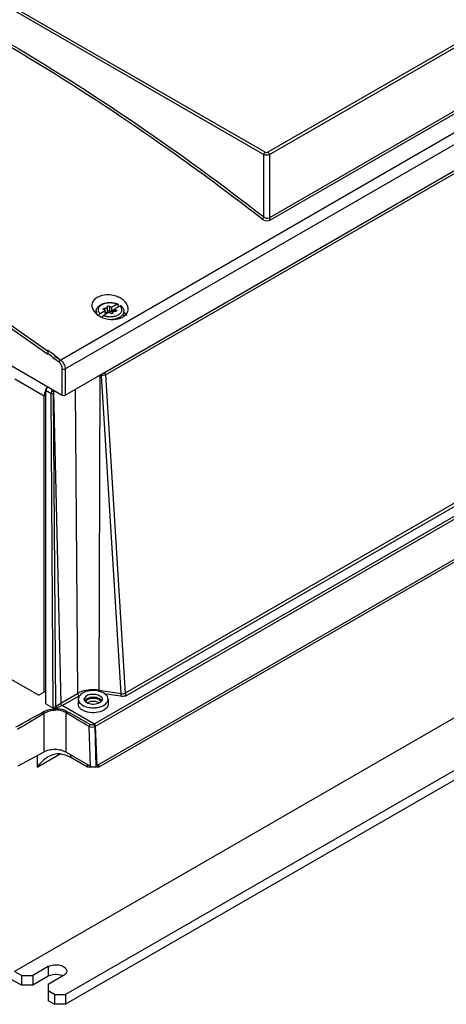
# Model space of a CAD drawing. Header units: millimetres. Extents: x 59 to 456, y 172 to 546.
# Tile 12 of 14: x 210 to 317, y 172 to 420. Entities that reach past the tile are written whole.
import ezdxf

# ---------------------------------------------------------------- set-up
doc = ezdxf.new("R2010")
doc.units = ezdxf.units.MM
doc.header["$LTSCALE"] = 46.725481
doc.layers.get('0').update_dxf_attribs({"linetype": 'CONTINUOUS'})

msp = doc.modelspace()

# ---------------------------------------------------------------- linework, layer by layer
at = {"color": 7, "linetype": 'Continuous'}
for p, q in [((434.74, 480.68), (272.34, 386.92)), ((272.7, 386.33), (435.09, 480.09)), ((436.4, 464.96), (272.7, 370.44)), ((272.99, 369.89), (436.69, 464.4)), ((440.22, 461.63), (220.18, 334.59)), ((221.29, 332.36), (441.35, 459.41)), ((221.29, 325.78), (441.89, 453.15)), ((183.84, 436.82), (271.29, 386.33)), ((271.64, 386.92), (184.19, 437.41)), ((72.09, 411.52), (220.59, 325.78)), ((330.76, 388.89), (231.17, 331.39)), ((231.45, 330.92), (331.04, 388.42)), ((271.29, 370.66), (271.29, 386.33)), ((272.7, 386.33), (272.7, 370.44)), ((162.05, 375.56), (217.19, 336.69)), ((228.39, 242.86), (447.33, 369.26)), ((228.92, 242.37), (447.68, 368.66)), ((448.27, 358.85), (229.37, 232.47)), ((444.45, 355.99), (229.78, 232.05)), ((231.21, 347.65), (231.21, 347.25)), ((231.93, 348.05), (231.93, 348.07)), ((231.93, 346.83), (231.93, 348.05)), ((232.49, 348.15), (232.49, 346.93)), ((232.95, 347.95), (234.26, 348.7)), ((232.99, 346.97), (233.8, 347.43)), ((235.11, 348.21), (233.8, 347.46)), ((234.15, 347.19), (234.15, 346.89)), ((229.11, 346.48), (229.11, 346.85)), ((230.1, 346.3), (231.41, 347.06)), ((230.42, 345.48), (230.84, 345.72)), ((232.26, 346.57), (230.95, 345.81)), ((233.28, 346.47), (233.28, 346.45)), ((233.28, 346.45), (233.28, 346.45)), ((233.47, 347.02), (233.47, 346.77)), ((236.11, 345.78), (236.11, 346.85)), ((217.01, 336.21), (216.7, 336.44)), ((216.85, 337.2), (217.23, 336.9)), ((219.76, 334.04), (218.2, 335.13)), ((218.99, 334.65), (218.23, 335.25)), ((218.6, 335.7), (220.18, 334.59)), ((218.62, 335.81), (219.39, 335.21)), ((219.39, 335.21), (220.18, 334.59)), ((219.76, 334.04), (218.99, 334.65)), ((220.59, 325.78), (220.59, 332.36)), ((221.29, 332.36), (221.29, 325.78)), ((208.64, 329.91), (216.06, 325.62)), ((230.02, 330.82), (229.8, 251.47)), ((230.49, 330.75), (230.02, 330.82)), ((235.44, 250.6), (230.49, 330.75)), ((231.45, 330.92), (236.41, 250.73)), ((216.06, 250.99), (216.06, 325.62)), ((216.48, 326.12), (216.49, 326.92)), ((216.48, 247.99), (216.48, 326.12)), ((216.49, 326.92), (217.76, 326.19)), ((218.31, 247.19), (217.76, 326.19)), ((218.32, 326.19), (218.87, 247.28)), ((218.41, 326.53), (220.19, 248.19)), ((223.86, 327.27), (224.44, 250.64)), ((445.87, 317.62), (208.56, 180.61)), ((455.91, 310.19), (221.43, 174.81)), ((455.91, 307.74), (221.43, 172.36)), ((333.57, 306.83), (236.41, 250.73)), ((236.77, 250.14), (333.93, 306.24)), ((166.92, 277.73), (214.65, 250.18)), ((216.48, 251.23), (214.65, 250.18)), ((220.19, 248.19), (224.44, 250.64)), ((229.8, 251.47), (235.44, 250.6)), ((235.31, 249.92), (231, 250.58)), ((216.48, 247.99), (218.75, 246.68)), ((220.55, 247.59), (224.79, 250.04)), ((224.61, 249.22), (224.59, 248)), ((226.1, 249.18), (226.76, 250.12)), ((232.11, 249.22), (232.14, 248)), ((215.98, 245.62), (215.98, 235.88)), ((218.68, 246.82), (218.77, 246.77)), ((218.91, 246.63), (218.91, 246.54)), ((219.04, 246.49), (219.04, 246.4)), ((228.56, 242.96), (220.55, 247.59)), ((221.54, 235.83), (221.54, 245.77)), ((227.65, 232.3), (227.35, 242.27)), ((228.92, 242.37), (228.74, 242.26)), ((228.74, 242.26), (229.03, 232.29)), ((229.37, 232.47), (228.92, 242.37)), ((215.98, 235.88), (209.43, 232.35)), ((221.54, 235.83), (227.65, 232.3)), ((214.22, 232.05), (220.02, 235.4)), ((214.22, 234.93), (214.22, 232.05)), ((222.71, 234.5), (222.71, 235.15)), ((226.95, 232.05), (222.71, 234.5)), ((226.95, 232.05), (226.95, 232.7)), ((229.78, 232.05), (226.95, 232.05)), ((229.03, 232.29), (229.37, 232.47)), ((229.78, 232.05), (229.78, 232.7)), ((217.01, 181.86), (213.13, 179.61)), ((217.01, 181.86), (217.01, 179.41)), ((210.3, 177.16), (207.15, 178.98)), ((210.3, 179.61), (208.56, 180.61)), ((210.3, 179.61), (213.13, 179.61)), ((210.3, 179.61), (210.3, 177.16)), ((213.13, 179.61), (213.13, 177.16)), ((217.01, 179.41), (213.13, 177.16)), ((220.9, 179.61), (217.01, 177.37)), ((213.13, 177.16), (210.3, 177.16)), ((217.01, 177.37), (217.01, 173.28)), ((218.61, 174.81), (217.01, 175.73)), ((218.61, 174.81), (221.43, 174.81)), ((218.61, 174.81), (218.61, 172.36)), ((221.43, 174.81), (221.43, 172.36)), ((218.61, 172.36), (217.01, 173.28)), ((221.43, 172.36), (218.61, 172.36))]:
    msp.add_line(p, q, dxfattribs=at)
msp.add_lwpolyline([(216.97, 336.01), (161.68, 374.97), (132.31, 391.93)], dxfattribs=at)
for centre, radius, start, end in [((231.22, 343.66), 3.63, 122.8959, 127.7791), ((230.27, 346.85), 1.16, 179.6415, 180.0007), ((233.06, 351.16), 6.3, 246.6028, 247.0899), ((233.11, 351.28), 6.44, 247.0952, 249.1509), ((233.18, 346.45), 0.0994, 359.1581, 359.9738), ((233.42, 348.3), 3.33, 299.4507, 299.9991), ((234.08, 343.77), 3.48, 51.6825, 54.9227), ((234.31, 344.05), 3.12, 47.2492, 51.7035), ((234.51, 344.28), 2.81, 44.3539, 47.2201), ((-195.43, -190.18), 668.72, 51.78721, 51.92002), ((-195.1, -189.73), 668.84, 51.78904, 51.94051), ((220.95, 325.22), 4.94, 155.1885, 159.4963), ((221.17, 325.12), 5.18, 146.8481, 155.1821), ((227.16, 248.36), 0.714, 157.6262, 165.1255), ((227.83, 246.93), 1.63, 119.9353, 125.6027), ((228.89, 246.92), 1.64, 54.4972, 59.8701), ((219.38, 176.71), 3.1, 64.3792, 67.8311)]:
    msp.add_arc(centre, radius, start, end, dxfattribs=at)
for centre, major_axis, ratio, start_param, end_param in [((233.11, 359.95), (-0.49, 22.11), 0.022659, -4.139271, -4.085326), ((234.48, 359.16), (0.5, 21.54), 0.022657, -4.1379, -4.103816), ((232.61, 328.55), (-2.44, 110.57), 0.022659, -1.394968, -1.389891), ((230.73, 358.58), (-0.49, 22.11), 0.022659, -2.171614, -2.11907), ((217.19, 327.34), (0.503, 0.865), 0.555175, 1.179674, 2.357801), ((220.94, 325.99), (0.5, 0), 0.578926, -2.354821, -0.786764), ((228.35, 232.71), (1, 0), 0.577342, -2.355602, -0.819712)]:
    msp.add_ellipse(centre, major_axis=major_axis, ratio=ratio, start_param=start_param, end_param=end_param, dxfattribs=at)
for points, knots in [([(270.88, 370.11), (263.72, 375.67), (235.64, 396.61), (205.77, 415.21), (182.74, 427.2)], [0, 0, 0, 0, 0.258827, 1, 1, 1, 1]), ([(183.16, 427.75), (190.65, 423.85), (221.31, 406.89), (250.31, 386.98), (271.29, 370.66)], [0, 0, 0, 0, 0.241262, 1, 1, 1, 1]), ([(271.64, 386.92), (271.54, 386.86), (271.38, 386.68), (271.29, 386.45), (271.29, 386.33)], [0, 0, 0, 0, 0.496693, 1, 1, 1, 1]), ([(271.64, 386.92), (271.74, 386.86), (271.99, 386.81), (272.24, 386.86), (272.34, 386.92)], [0, 0, 0, 0, 0.499988, 1, 1, 1, 1]), ([(272.7, 386.33), (272.69, 386.45), (272.61, 386.68), (272.45, 386.86), (272.34, 386.92)], [0, 0, 0, 0, 0.503307, 1, 1, 1, 1]), ([(272.7, 386.33), (272.49, 386.21), (271.99, 386.12), (271.5, 386.21), (271.29, 386.33)], [0, 0, 0, 0, 0.5, 1, 1, 1, 1]), ([(270.88, 370.11), (270.98, 370.16), (271.15, 370.33), (271.26, 370.55), (271.29, 370.66)], [0, 0, 0, 0, 0.506868, 1, 1, 1, 1]), ([(270.88, 370.11), (271.32, 369.76), (272.14, 369.58), (272.84, 369.81), (272.99, 369.89)], [0, 0, 0, 0, 0.762811, 1, 1, 1, 1]), ([(271.29, 370.66), (271.48, 370.49), (271.95, 370.26), (272.49, 370.32), (272.7, 370.44)], [0, 0, 0, 0, 0.516915, 1, 1, 1, 1]), ([(229.37, 350.38), (228.98, 350.16), (228.45, 349.71), (228.08, 348.92), (228.03, 348.51), (228.03, 348.31)], [0, 0, 0, 0, 0.527555, 0.766322, 1, 1, 1, 1]), ([(237.16, 347.44), (237.17, 347.75), (237.02, 348.42), (236.43, 349.3), (235.53, 350.06), (233.98, 350.82), (231.83, 351.18), (230.08, 350.79), (229.37, 350.38)], [0, 0, 0, 0, 0.097797, 0.206431, 0.328641, 0.462621, 0.743608, 1, 1, 1, 1]), ([(228.03, 348.31), (228.04, 348.02), (228.19, 347.41), (228.73, 346.6), (229.54, 345.89), (230.2, 345.53), (230.56, 345.37)], [0, 0, 0, 0, 0.212517, 0.447918, 0.711455, 1, 1, 1, 1]), ([(229.11, 346.85), (229.11, 346.93), (229.12, 347.1), (229.18, 347.35), (229.29, 347.59), (229.47, 347.88), (229.79, 348.22), (230.1, 348.43), (230.26, 348.52)], [0, 0, 0, 0, 0.118068, 0.23662, 0.356448, 0.478243, 0.730636, 1, 1, 1, 1]), ([(230.51, 348.5), (230.39, 348.43), (230.22, 348.32), (230.03, 348.15), (229.87, 347.98), (229.71, 347.75), (229.61, 347.45), (229.6, 347.14), (229.68, 346.84), (229.85, 346.55), (230.01, 346.38), (230.1, 346.3)], [0, 0, 0, 0, 0.149812, 0.219578, 0.285956, 0.409334, 0.523428, 0.633605, 0.746257, 0.867106, 1, 1, 1, 1]), ([(230.26, 348.52), (230.56, 348.69), (231.06, 348.88), (231.76, 349.03), (232.32, 349.09), (232.89, 349.08), (233.63, 349.01), (234.16, 348.87), (234.5, 348.74)], [0, 0, 0, 0, 0.236625, 0.363002, 0.492494, 0.623056, 0.752535, 1, 1, 1, 1]), ([(234.26, 348.7), (233.96, 348.82), (233.32, 348.97), (232.33, 349.02), (231.51, 348.89), (230.91, 348.7), (230.63, 348.57), (230.51, 348.5)], [0, 0, 0, 0, 0.248082, 0.510267, 0.766868, 0.887357, 1, 1, 1, 1]), ([(230.91, 347.48), (230.91, 347.49), (230.91, 347.51), (230.93, 347.54), (230.96, 347.57), (230.98, 347.59), (230.99, 347.6)], [0, 0, 0, 0, 0.217777, 0.450899, 0.710302, 1, 1, 1, 1]), ([(231.06, 347.32), (231.04, 347.33), (231, 347.35), (230.95, 347.38), (230.91, 347.43), (230.91, 347.46), (230.91, 347.48)], [0, 0, 0, 0, 0.302894, 0.568652, 0.796839, 1, 1, 1, 1]), ([(230.99, 347.6), (231.02, 347.62), (231.1, 347.64), (231.17, 347.65), (231.21, 347.65)], [0, 0, 0, 0, 0.474453, 1, 1, 1, 1]), ([(231.41, 347.06), (231.39, 347.12), (231.31, 347.2), (231.18, 347.28), (231.1, 347.31), (231.06, 347.32)], [0, 0, 0, 0, 0.441885, 0.707388, 1, 1, 1, 1]), ([(231.21, 347.65), (231.3, 347.65), (231.48, 347.66), (231.68, 347.73), (231.81, 347.82), (231.88, 347.89), (231.92, 347.97), (231.93, 348.03), (231.93, 348.05)], [0, 0, 0, 0, 0.305894, 0.582933, 0.704095, 0.812324, 0.909454, 1, 1, 1, 1]), ([(231.93, 348.07), (231.93, 348.08), (231.94, 348.1), (231.95, 348.14), (231.98, 348.17), (232.01, 348.18), (232.02, 348.19)], [0, 0, 0, 0, 0.217787, 0.450978, 0.710339, 1, 1, 1, 1]), ([(232.02, 348.19), (232.05, 348.21), (232.14, 348.24), (232.27, 348.24), (232.4, 348.22), (232.47, 348.18), (232.49, 348.15)], [0, 0, 0, 0, 0.247611, 0.52097, 0.782437, 1, 1, 1, 1]), ([(232.49, 348.15), (232.55, 348.09), (232.7, 348), (232.86, 347.96), (232.95, 347.95)], [0, 0, 0, 0, 0.45555, 1, 1, 1, 1]), ([(233.8, 347.46), (233.83, 347.4), (233.9, 347.31), (234.03, 347.24), (234.11, 347.21), (234.15, 347.19)], [0, 0, 0, 0, 0.441885, 0.707388, 1, 1, 1, 1]), ([(234.15, 347.19), (234.17, 347.19), (234.21, 347.17), (234.26, 347.13), (234.3, 347.09), (234.31, 347.06), (234.31, 347.04)], [0, 0, 0, 0, 0.302894, 0.568652, 0.796839, 1, 1, 1, 1]), ([(234.26, 348.7), (234.28, 348.72), (234.32, 348.74), (234.38, 348.75), (234.44, 348.75), (234.48, 348.75), (234.5, 348.74)], [0, 0, 0, 0, 0.284308, 0.543258, 0.77946, 1, 1, 1, 1]), ([(234.5, 348.74), (234.52, 348.73), (234.56, 348.71), (234.6, 348.65), (234.62, 348.58), (234.63, 348.53), (234.63, 348.5)], [0, 0, 0, 0, 0.220143, 0.452134, 0.709929, 1, 1, 1, 1]), ([(234.7, 346.02), (234.82, 346.09), (234.99, 346.2), (235.18, 346.37), (235.34, 346.54), (235.5, 346.77), (235.6, 347.07), (235.61, 347.38), (235.53, 347.68), (235.36, 347.97), (235.2, 348.13), (235.11, 348.21)], [0, 0, 0, 0, 0.149812, 0.219578, 0.285956, 0.409334, 0.523428, 0.633605, 0.746257, 0.867106, 1, 1, 1, 1]), ([(235.39, 348.23), (235.37, 348.24), (235.33, 348.26), (235.26, 348.27), (235.18, 348.25), (235.13, 348.23), (235.11, 348.21)], [0, 0, 0, 0, 0.215791, 0.445388, 0.704682, 1, 1, 1, 1]), ([(235.39, 348.23), (235.49, 348.14), (235.69, 347.94), (235.92, 347.61), (236.07, 347.24), (236.11, 346.98), (236.11, 346.85)], [0, 0, 0, 0, 0.261951, 0.513325, 0.758153, 1, 1, 1, 1]), ([(235.82, 345.44), (236.2, 345.66), (236.87, 346.21), (237.15, 347.05), (237.16, 347.44)], [0, 0, 0, 0, 0.529071, 1, 1, 1, 1]), ([(229.11, 346.86), (229.11, 346.78), (229.12, 346.61), (229.17, 346.46), (229.2, 346.38)], [0, 0, 0, 0, 0.49337, 1, 1, 1, 1]), ([(229.2, 346.38), (229.26, 346.25), (229.41, 345.99), (229.63, 345.78), (229.75, 345.68)], [0, 0, 0, 0, 0.473544, 1, 1, 1, 1]), ([(229.81, 345.94), (229.84, 346.02), (229.92, 346.16), (230.04, 346.27), (230.1, 346.3)], [0, 0, 0, 0, 0.524544, 1, 1, 1, 1]), ([(230.95, 345.81), (230.91, 345.79), (230.84, 345.73), (230.74, 345.63), (230.66, 345.5), (230.62, 345.41), (230.61, 345.36)], [0, 0, 0, 0, 0.229432, 0.482011, 0.74418, 1, 1, 1, 1]), ([(230.82, 345.27), (231.65, 344.95), (233.38, 344.65), (235.12, 345.03), (235.82, 345.44)], [0, 0, 0, 0, 0.523285, 1, 1, 1, 1]), ([(230.95, 345.81), (231.25, 345.7), (231.89, 345.54), (232.89, 345.5), (233.71, 345.63), (234.31, 345.82), (234.58, 345.95), (234.7, 346.02)], [0, 0, 0, 0, 0.248082, 0.510267, 0.766868, 0.887357, 1, 1, 1, 1]), ([(231.93, 346.83), (231.93, 346.81), (231.92, 346.76), (231.9, 346.7), (231.85, 346.63), (231.76, 346.56), (231.62, 346.48), (231.49, 346.45), (231.42, 346.44)], [0, 0, 0, 0, 0.095241, 0.195251, 0.303646, 0.422621, 0.69305, 1, 1, 1, 1]), ([(232.02, 346.97), (232.01, 346.96), (231.98, 346.94), (231.95, 346.91), (231.94, 346.88), (231.93, 346.86), (231.93, 346.84)], [0, 0, 0, 0, 0.289378, 0.54881, 0.782211, 1, 1, 1, 1]), ([(232.49, 346.93), (232.47, 346.95), (232.4, 346.99), (232.27, 347.02), (232.14, 347.01), (232.05, 346.99), (232.02, 346.97)], [0, 0, 0, 0, 0.217563, 0.47903, 0.752389, 1, 1, 1, 1]), ([(232.72, 346.37), (232.67, 346.42), (232.52, 346.52), (232.35, 346.56), (232.26, 346.57)], [0, 0, 0, 0, 0.45555, 1, 1, 1, 1]), ([(233.47, 346.77), (233.39, 346.74), (233.21, 346.71), (232.93, 346.72), (232.69, 346.78), (232.54, 346.87), (232.49, 346.93)], [0, 0, 0, 0, 0.26169, 0.533718, 0.787188, 1, 1, 1, 1]), ([(233.19, 346.33), (233.16, 346.31), (233.07, 346.28), (232.94, 346.27), (232.82, 346.3), (232.74, 346.34), (232.72, 346.37)], [0, 0, 0, 0, 0.247611, 0.52097, 0.782437, 1, 1, 1, 1]), ([(232.99, 346.97), (233.07, 346.96), (233.24, 346.96), (233.4, 346.99), (233.47, 347.02)], [0, 0, 0, 0, 0.511346, 1, 1, 1, 1]), ([(233.16, 344.86), (233.51, 344.89), (234.01, 344.98), (234.64, 345.19), (234.92, 345.33), (235.05, 345.41)], [0, 0, 0, 0, 0.523329, 0.76911, 1, 1, 1, 1]), ([(233.28, 346.45), (233.28, 346.44), (233.28, 346.41), (233.26, 346.38), (233.23, 346.35), (233.21, 346.34), (233.19, 346.33)], [0, 0, 0, 0, 0.217789, 0.45119, 0.710622, 1, 1, 1, 1]), ([(234, 346.87), (233.91, 346.87), (233.73, 346.85), (233.53, 346.78), (233.4, 346.7), (233.33, 346.63), (233.29, 346.55), (233.28, 346.49), (233.28, 346.47)], [0, 0, 0, 0, 0.305894, 0.582933, 0.704095, 0.812324, 0.909454, 1, 1, 1, 1]), ([(233.47, 347.02), (233.53, 347.04), (233.64, 347.05), (233.75, 347.03), (233.8, 347.01)], [0, 0, 0, 0, 0.502585, 1, 1, 1, 1]), ([(233.58, 346.8), (233.57, 346.8), (233.54, 346.79), (233.5, 346.78), (233.47, 346.77)], [0, 0, 0, 0, 0.258109, 1, 1, 1, 1]), ([(234.22, 346.92), (234.19, 346.9), (234.12, 346.88), (234.04, 346.87), (234, 346.87)], [0, 0, 0, 0, 0.474453, 1, 1, 1, 1]), ([(234.31, 347.04), (234.31, 347.03), (234.3, 347.01), (234.28, 346.97), (234.26, 346.94), (234.23, 346.93), (234.22, 346.92)], [0, 0, 0, 0, 0.217777, 0.450899, 0.710302, 1, 1, 1, 1]), ([(235.08, 345.42), (235.13, 345.45), (235.3, 345.55), (235.46, 345.68), (235.57, 345.78)], [0, 0, 0, 0, 0.261644, 1, 1, 1, 1]), ([(235.57, 345.78), (235.66, 345.86), (235.81, 346.02), (235.98, 346.28), (236.08, 346.56), (236.11, 346.76), (236.11, 346.85)], [0, 0, 0, 0, 0.275438, 0.530332, 0.769474, 1, 1, 1, 1]), ([(236.85, 345.83), (236.83, 345.87), (236.73, 346.02), (236.62, 346.15), (236.53, 346.25)], [0, 0, 0, 0, 0.241129, 1, 1, 1, 1]), ([(220.18, 334.59), (220.07, 334.53), (219.9, 334.36), (219.79, 334.15), (219.76, 334.04)], [0, 0, 0, 0, 0.507787, 1, 1, 1, 1]), ([(220.59, 332.36), (220.59, 332.67), (220.41, 333.31), (220.01, 333.84), (219.76, 334.04)], [0, 0, 0, 0, 0.496442, 1, 1, 1, 1]), ([(220.18, 334.59), (220.51, 334.32), (221.04, 333.62), (221.29, 332.78), (221.29, 332.36)], [0, 0, 0, 0, 0.504319, 1, 1, 1, 1]), ([(220.59, 332.36), (220.69, 332.3), (220.94, 332.26), (221.19, 332.3), (221.29, 332.36)], [0, 0, 0, 0, 0.50026, 1, 1, 1, 1]), ([(230.53, 331.12), (230.51, 331.03), (230.49, 330.91), (230.49, 330.78), (230.49, 330.75)], [0, 0, 0, 0, 0.769713, 1, 1, 1, 1]), ([(231.45, 330.92), (231.39, 330.88), (231.08, 330.74), (230.74, 330.72), (230.49, 330.75)], [0, 0, 0, 0, 0.229772, 1, 1, 1, 1]), ([(230.84, 331.29), (230.87, 331.29), (230.98, 331.31), (231.1, 331.35), (231.17, 331.39)], [0, 0, 0, 0, 0.267215, 1, 1, 1, 1]), ([(231.45, 330.92), (231.45, 330.96), (231.41, 331.15), (231.29, 331.32), (231.17, 331.39)], [0, 0, 0, 0, 0.243512, 1, 1, 1, 1]), ([(216.11, 326.15), (216.1, 326.11), (216.07, 325.93), (216.06, 325.75), (216.06, 325.62)], [0, 0, 0, 0, 0.259026, 1, 1, 1, 1]), ([(216.32, 326.95), (216.3, 326.89), (216.21, 326.63), (216.14, 326.36), (216.11, 326.15)], [0, 0, 0, 0, 0.257469, 1, 1, 1, 1]), ([(217.9, 326.76), (217.88, 326.71), (217.8, 326.53), (217.76, 326.33), (217.76, 326.19)], [0, 0, 0, 0, 0.26715, 1, 1, 1, 1]), ([(217.76, 326.19), (217.8, 326.17), (217.98, 326.11), (218.19, 326.12), (218.32, 326.19)], [0, 0, 0, 0, 0.23862, 1, 1, 1, 1]), ([(218.41, 326.53), (218.37, 326.54), (218.19, 326.6), (218.03, 326.68), (217.9, 326.76)], [0, 0, 0, 0, 0.207066, 1, 1, 1, 1]), ([(218.41, 326.53), (218.39, 326.5), (218.34, 326.4), (218.32, 326.28), (218.32, 326.19)], [0, 0, 0, 0, 0.267794, 1, 1, 1, 1]), ([(218.69, 326.89), (218.66, 326.87), (218.54, 326.76), (218.46, 326.64), (218.41, 326.53)], [0, 0, 0, 0, 0.235686, 1, 1, 1, 1]), ([(225.51, 251.13), (225.42, 251.1), (225.05, 250.96), (224.69, 250.79), (224.44, 250.64)], [0, 0, 0, 0, 0.260149, 1, 1, 1, 1]), ([(224.44, 250.64), (224.44, 250.52), (224.52, 250.29), (224.69, 250.1), (224.79, 250.04)], [0, 0, 0, 0, 0.500565, 1, 1, 1, 1]), ([(225.71, 250.73), (225.41, 250.55), (224.88, 250.15), (224.62, 249.51), (224.61, 249.22)], [0, 0, 0, 0, 0.550458, 1, 1, 1, 1]), ([(229.8, 251.47), (229.07, 251.59), (227.62, 251.64), (226.18, 251.36), (225.51, 251.13)], [0, 0, 0, 0, 0.509285, 1, 1, 1, 1]), ([(232.11, 249.22), (232.11, 249.44), (231.97, 249.9), (231.45, 250.48), (230.7, 250.93), (229.41, 251.35), (227.67, 251.44), (226.29, 251.06), (225.71, 250.73)], [0, 0, 0, 0, 0.087278, 0.187382, 0.305374, 0.439608, 0.730662, 1, 1, 1, 1]), ([(226.76, 250.12), (227.11, 250.33), (227.96, 250.55), (229.02, 250.5), (229.8, 250.23), (230.26, 249.95), (230.56, 249.6), (230.63, 249.31), (230.63, 249.18)], [0, 0, 0, 0, 0.270501, 0.562269, 0.69631, 0.813658, 0.912975, 1, 1, 1, 1]), ([(235.31, 249.92), (235.36, 250.02), (235.41, 250.25), (235.44, 250.48), (235.44, 250.6)], [0, 0, 0, 0, 0.468983, 1, 1, 1, 1]), ([(235.44, 250.6), (235.53, 250.59), (235.86, 250.55), (236.2, 250.61), (236.41, 250.73)], [0, 0, 0, 0, 0.26395, 1, 1, 1, 1]), ([(236.77, 250.14), (236.72, 250.17), (236.54, 250.32), (236.42, 250.55), (236.41, 250.73)], [0, 0, 0, 0, 0.23053, 1, 1, 1, 1]), ([(220.55, 247.59), (220.44, 247.64), (220.28, 247.84), (220.19, 248.07), (220.19, 248.19)], [0, 0, 0, 0, 0.500521, 1, 1, 1, 1]), ([(231.03, 246.43), (230.45, 246.09), (229.04, 245.71), (227.27, 245.81), (225.97, 246.25), (225.21, 246.72), (224.71, 247.31), (224.58, 247.78), (224.59, 248)], [0, 0, 0, 0, 0.270461, 0.562267, 0.696303, 0.813659, 0.912977, 1, 1, 1, 1]), ([(224.61, 249.22), (224.61, 249.07), (224.67, 248.73), (225.05, 248.09), (225.54, 247.74), (225.91, 247.56)], [0, 0, 0, 0, 0.214623, 0.446653, 1, 1, 1, 1]), ([(226.77, 248.27), (226.58, 248.37), (226.26, 248.62), (226.1, 249.01), (226.1, 249.18)], [0, 0, 0, 0, 0.55069, 1, 1, 1, 1]), ([(226.77, 249.3), (226.73, 249.27), (226.57, 249.17), (226.43, 249.05), (226.34, 248.95)], [0, 0, 0, 0, 0.267101, 1, 1, 1, 1]), ([(226.57, 248.78), (226.6, 248.81), (226.72, 248.97), (226.88, 249.09), (227.01, 249.16)], [0, 0, 0, 0, 0.229373, 1, 1, 1, 1]), ([(229.96, 249.3), (229.49, 249.57), (228.37, 249.79), (227.25, 249.57), (226.77, 249.3)], [0, 0, 0, 0, 0.499704, 1, 1, 1, 1]), ([(229.65, 248.12), (229.18, 247.93), (228.18, 247.8), (227.18, 248.03), (226.77, 248.27)], [0, 0, 0, 0, 0.510341, 1, 1, 1, 1]), ([(227.01, 249.16), (227.41, 249.4), (228.36, 249.58), (229.31, 249.4), (229.71, 249.17)], [0, 0, 0, 0, 0.499765, 1, 1, 1, 1]), ([(229.71, 248.34), (229.31, 248.57), (228.37, 248.75), (227.42, 248.57), (227.02, 248.34)], [0, 0, 0, 0, 0.499704, 1, 1, 1, 1]), ([(229.71, 249.17), (229.78, 249.13), (230.02, 248.97), (230.21, 248.74), (230.26, 248.55)], [0, 0, 0, 0, 0.287069, 1, 1, 1, 1]), ([(230.49, 248.8), (230.46, 248.85), (230.32, 249.05), (230.12, 249.2), (229.96, 249.3)], [0, 0, 0, 0, 0.227373, 1, 1, 1, 1]), ([(230.63, 249.18), (230.63, 249.05), (230.54, 248.76), (230.34, 248.54), (230.22, 248.44)], [0, 0, 0, 0, 0.463971, 1, 1, 1, 1]), ([(231.02, 247.67), (231.33, 247.85), (231.87, 248.26), (232.12, 248.93), (232.11, 249.22)], [0, 0, 0, 0, 0.551215, 1, 1, 1, 1]), ([(232.14, 248), (232.15, 247.7), (231.89, 247.03), (231.35, 246.61), (231.03, 246.43)], [0, 0, 0, 0, 0.448794, 1, 1, 1, 1]), ([(236.77, 250.14), (236.67, 250.08), (236.21, 249.89), (235.69, 249.86), (235.31, 249.92)], [0, 0, 0, 0, 0.229455, 1, 1, 1, 1]), ([(208.93, 242.2), (209.49, 242.52), (211.76, 243.81), (214.05, 245.05), (215.77, 245.98)], [0, 0, 0, 0, 0.248505, 1, 1, 1, 1]), ([(215.98, 245.62), (215.43, 245.28), (213.2, 243.91), (210.98, 242.56), (209.29, 241.59)], [0, 0, 0, 0, 0.250948, 1, 1, 1, 1]), ([(218.75, 246.68), (218.48, 246.68), (217.46, 246.62), (216.44, 246.34), (215.77, 245.98)], [0, 0, 0, 0, 0.262878, 1, 1, 1, 1]), ([(219.04, 246.4), (218.76, 246.4), (217.7, 246.34), (216.65, 246.02), (215.98, 245.62)], [0, 0, 0, 0, 0.263664, 1, 1, 1, 1]), ([(218.31, 247.19), (218.35, 247.17), (218.54, 247.13), (218.75, 247.18), (218.87, 247.28)], [0, 0, 0, 0, 0.226783, 1, 1, 1, 1]), ([(218.31, 247.19), (218.34, 247.15), (218.45, 247.02), (218.57, 246.88), (218.68, 246.82)], [0, 0, 0, 0, 0.261421, 1, 1, 1, 1]), ([(218.68, 246.82), (218.72, 246.82), (218.85, 246.83), (218.99, 246.87), (219.08, 246.91)], [0, 0, 0, 0, 0.260824, 1, 1, 1, 1]), ([(218.75, 246.68), (218.77, 246.67), (218.83, 246.63), (218.88, 246.58), (218.91, 246.54)], [0, 0, 0, 0, 0.231279, 1, 1, 1, 1]), ([(221.75, 246.13), (221.54, 246.24), (220.6, 246.65), (219.55, 246.79), (218.77, 246.77)], [0, 0, 0, 0, 0.230525, 1, 1, 1, 1]), ([(218.77, 246.77), (218.78, 246.76), (218.84, 246.72), (218.88, 246.67), (218.91, 246.63)], [0, 0, 0, 0, 0.230944, 1, 1, 1, 1]), ([(218.87, 247.28), (218.88, 247.21), (218.94, 247.07), (219.02, 246.95), (219.08, 246.91)], [0, 0, 0, 0, 0.501169, 1, 1, 1, 1]), ([(218.92, 246.56), (218.93, 246.56), (218.95, 246.6), (218.92, 246.62), (218.91, 246.63)], [0, 0, 0, 0, 0.394274, 1, 1, 1, 1]), ([(219.04, 246.49), (219.02, 246.52), (218.98, 246.55), (218.93, 246.54), (218.92, 246.54)], [0, 0, 0, 0, 0.776218, 1, 1, 1, 1]), ([(221.54, 245.77), (221.19, 245.98), (220.36, 246.32), (219.49, 246.46), (219.04, 246.49)], [0, 0, 0, 0, 0.474749, 1, 1, 1, 1]), ([(221.54, 245.77), (221.54, 245.8), (221.57, 245.94), (221.66, 246.07), (221.75, 246.13)], [0, 0, 0, 0, 0.231259, 1, 1, 1, 1]), ([(225.91, 247.56), (226.35, 247.34), (227.35, 247.05), (228.39, 247.01), (228.92, 247.06)], [0, 0, 0, 0, 0.47974, 1, 1, 1, 1]), ([(228.92, 247.06), (229, 247.06), (229.32, 247.1), (229.64, 247.16), (229.88, 247.22)], [0, 0, 0, 0, 0.254377, 1, 1, 1, 1]), ([(229.88, 247.22), (229.94, 247.23), (230.19, 247.3), (230.43, 247.39), (230.61, 247.46)], [0, 0, 0, 0, 0.257202, 1, 1, 1, 1]), ([(227.35, 242.27), (227.36, 242.38), (227.44, 242.61), (227.59, 242.79), (227.68, 242.85)], [0, 0, 0, 0, 0.498176, 1, 1, 1, 1]), ([(228.74, 242.26), (228.53, 242.15), (228.05, 242.06), (227.56, 242.15), (227.35, 242.27)], [0, 0, 0, 0, 0.503162, 1, 1, 1, 1]), ([(227.68, 242.85), (227.74, 242.82), (227.96, 242.74), (228.24, 242.77), (228.39, 242.86)], [0, 0, 0, 0, 0.240153, 1, 1, 1, 1]), ([(228.39, 242.86), (228.49, 242.8), (228.65, 242.61), (228.74, 242.38), (228.74, 242.26)], [0, 0, 0, 0, 0.497298, 1, 1, 1, 1]), ([(228.56, 242.96), (228.68, 242.92), (228.9, 242.75), (228.94, 242.49), (228.92, 242.37)], [0, 0, 0, 0, 0.499116, 1, 1, 1, 1]), ([(221.54, 235.83), (221.15, 236.05), (220.24, 236.39), (218.78, 236.56), (217.31, 236.41), (216.39, 236.1), (215.98, 235.88)], [0, 0, 0, 0, 0.236235, 0.49784, 0.760615, 1, 1, 1, 1]), ([(217.05, 234.7), (216.77, 234.54), (215.69, 233.81), (214.79, 232.84), (214.22, 232.05)], [0, 0, 0, 0, 0.250623, 1, 1, 1, 1]), ([(220.02, 235.4), (219.51, 235.47), (218.45, 235.38), (217.5, 234.96), (217.05, 234.7)], [0, 0, 0, 0, 0.496706, 1, 1, 1, 1]), ([(222.71, 234.5), (222.52, 234.61), (221.67, 235.04), (220.74, 235.29), (220.02, 235.4)], [0, 0, 0, 0, 0.232492, 1, 1, 1, 1]), ([(217.01, 181.86), (217.44, 182.1), (218.46, 182.38), (219.74, 182.31), (220.69, 182), (221.24, 181.66), (221.61, 181.24), (221.71, 180.89), (221.71, 180.73)], [0, 0, 0, 0, 0.269904, 0.561309, 0.695452, 0.813138, 0.912855, 1, 1, 1, 1]), ([(220.55, 179.58), (219.98, 179.81), (218.75, 179.98), (217.53, 179.7), (217.01, 179.41)], [0, 0, 0, 0, 0.509882, 1, 1, 1, 1]), ([(221.71, 180.73), (221.71, 180.52), (221.52, 180.04), (221.13, 179.74), (220.9, 179.61)], [0, 0, 0, 0, 0.449168, 1, 1, 1, 1])]:
    msp.add_open_spline(points, degree=3, knots=knots, dxfattribs=at)
for points in [[(272.99, 369.89), (272.83, 370.02), (272.71, 370.24), (272.7, 370.44)], [(218.18, 327.18), (218.07, 327.05), (217.97, 326.91), (217.9, 326.76)], [(218.87, 247.28), (219.31, 247.58), (219.74, 247.9), (220.19, 248.19)], [(226.34, 248.95), (226.3, 248.9), (226.27, 248.86), (226.24, 248.81)], [(226.5, 248.64), (226.52, 248.69), (226.54, 248.73), (226.57, 248.78)], [(229.97, 248.27), (229.87, 248.21), (229.76, 248.16), (229.65, 248.12)], [(230.22, 248.44), (230.14, 248.38), (230.05, 248.32), (229.97, 248.27)], [(215.98, 245.62), (215.98, 245.76), (215.89, 245.91), (215.77, 245.98)], [(219.04, 246.4), (218.99, 246.44), (218.94, 246.48), (218.92, 246.54)], [(220.55, 247.59), (220.07, 247.35), (219.57, 247.13), (219.08, 246.91)], [(227.35, 242.27), (225.42, 243.43), (223.47, 244.59), (221.54, 245.77)], [(221.75, 246.13), (223.73, 245.05), (225.71, 243.94), (227.68, 242.85)], [(230.61, 247.46), (230.75, 247.52), (230.88, 247.59), (231.02, 247.67)]]:
    msp.add_open_spline(points, degree=3, dxfattribs=at)

doc.saveas('drawing.dxf')
